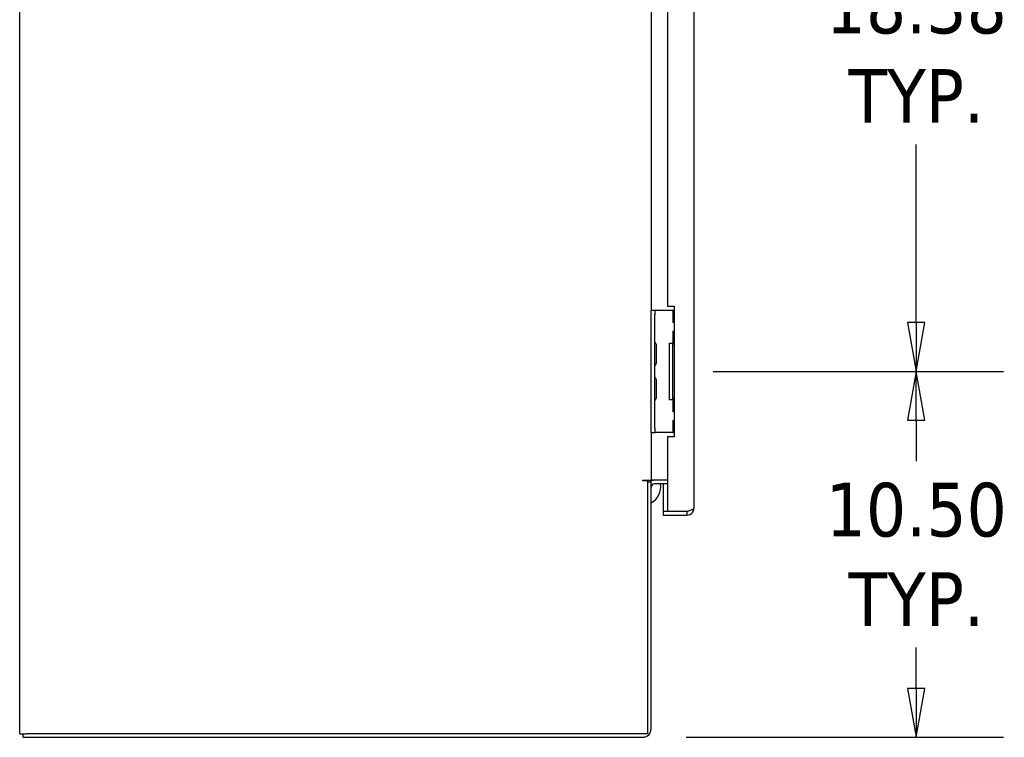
# Model space of a CAD drawing. Extents: x 807 to 1172, y 30 to 260.
# Tile 32 of 214: x 821 to 850, y 130 to 150. Entities that reach past the tile are written whole.
import ezdxf

# ---------------------------------------------------------------- set-up
doc = ezdxf.new("R2010")
doc.units = 0
doc.header["$LTSCALE"] = 4
doc.header["$MEASUREMENT"] = 0
doc.layers.get('0').update_dxf_attribs({"linetype": 'CONTINUOUS'})
doc.layers.get('DEFPOINTS').update_dxf_attribs({"linetype": 'CONTINUOUS'})
doc.styles.add('ROMANS', font='romans.shx')
doc.dimstyles.new('Default (ANSI)', dxfattribs={"dimscale": 20, "dimtxt": 0.07, "dimasz": 0.07, "dimexe": 0.125, "dimexo": 0.0625, "dimgap": 0.031496, "dimtad": 0, "dimtih": 1, "dimtoh": 1, "dimrnd": 1e-08, "dimzin": 0, "dimdsep": 46, "dimtxsty": 'ROMANS', "dimblk": 'Filled-1', "dimcen": 0.09, "dimdle": 0.393701, "dimclrd": 256, "dimclre": 256, "dimclrt": 256, "dimadec": 0, "dimazin": 0, "dimtfac": 0.928571, "dimtofl": 0, "dimtmove": 0, "dimatfit": 3, "dimfxl": 1, "dimtolj": 1, "dimtzin": 0, "dimlwd": -1, "dimlwe": -1, "dimarcsym": 0})

# ---------------------------------------------------------------- blocks, each defined once
blk = doc.blocks.new('Filled-1')
at = {"color": 0}
for p, q in [((0, 0), (-1, 0.179)), ((-1, 0.179), (-1, -0.179)), ((-1, 0), (0, 0)), ((-1, -0.179), (0, 0))]:
    blk.add_line(p, q, dxfattribs=at)
at = {"color": 0, "flags": 128}
blk.add_lwpolyline([(-1, -0.179), (0, 0), (-1, 0.179), (-1, -0.179)], dxfattribs=at)
at = {"color": 0}
blk.add_solid([(-1, -0.179), (0, 0), (-1, 0.179), (-1, -0.179)], dxfattribs=at)
blk = doc.blocks.new('*D80')
at = {"transparency": 16777216}
for p, q in [((841.199, 140.174), (849.528, 140.174)), ((847.028, 138.774), (847.028, 137.599)), ((847.028, 131.074), (847.028, 132.248)), ((840.424, 129.674), (849.528, 129.674))]:
    blk.add_line(p, q, dxfattribs=at)
at = {"layer": 'DEFPOINTS', "color": 0, "transparency": 16777216}
for p in [(839.949, 140.174), (847.028, 140.174), (839.174, 129.674)]:
    blk.add_point(p, dxfattribs=at)
at = {"transparency": 16777216, "xscale": 1.400000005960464, "yscale": 1.400000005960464, "zscale": 1.400000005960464}
for p, rotation in [((847.028, 140.174), 90), ((847.028, 129.674), 270)]:
    blk.add_blockref('Filled-1', p, dxfattribs=dict(at, rotation=rotation))
at = {"transparency": 16777216, "insert": (847.028, 134.924), "char_height": 1.4, "attachment_point": 5, "style": 'ROMANS'}
blk.add_mtext('\\A1;\\fTahoma|b0|i0;\\H1.5400;10.50\\P\\fTahoma|b0|i0;\\H1.5400;TYP.', dxfattribs=at)
blk = doc.blocks.new('*D79')
at = {"transparency": 16777216}
for p, q in [((841.199, 158.549), (849.528, 158.549)), ((847.028, 157.149), (847.028, 152.039)), ((847.028, 141.574), (847.028, 146.684)), ((841.199, 140.174), (849.528, 140.174))]:
    blk.add_line(p, q, dxfattribs=at)
at = {"layer": 'DEFPOINTS', "color": 0, "transparency": 16777216}
for p in [(839.949, 158.549), (839.949, 140.174), (847.028, 140.174)]:
    blk.add_point(p, dxfattribs=at)
at = {"transparency": 16777216, "xscale": 1.400000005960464, "yscale": 1.400000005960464, "zscale": 1.400000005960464}
for p, rotation in [((847.028, 158.549), 90), ((847.028, 140.174), 270)]:
    blk.add_blockref('Filled-1', p, dxfattribs=dict(at, rotation=rotation))
at = {"transparency": 16777216, "insert": (847.028, 149.361), "char_height": 1.4, "attachment_point": 5, "style": 'ROMANS'}
blk.add_mtext('\\A1;\\fTahoma|b0|i0;\\H1.5400;18.38\\P\\fTahoma|b0|i0;\\H1.5400;TYP.', dxfattribs=at)

msp = doc.modelspace()

# ---------------------------------------------------------------- linework, layer by layer
for p, q in [((821.293, 129.778), (821.293, 201.695)), ((840.642, 199.226), (840.642, 136.247)), ((839.418, 156.799), (839.418, 141.924)), ((839.892, 156.674), (839.892, 142.049)), ((839.522, 141.924), (839.418, 141.924)), ((839.418, 141.799), (839.418, 141.924)), ((839.522, 141.924), (839.522, 141.799)), ((839.585, 141.924), (839.522, 141.924)), ((840.044, 141.924), (839.585, 141.924)), ((839.892, 142.049), (840.08, 142.049)), ((840.08, 141.924), (840.044, 141.924)), ((840.044, 141.924), (840.044, 141.58)), ((840.08, 142.049), (840.08, 138.299)), ((839.418, 138.549), (839.418, 141.799)), ((839.522, 138.549), (839.522, 141.799)), ((840.08, 141.58), (840.044, 141.58)), ((840.044, 141.33), (840.08, 141.33)), ((840.044, 141.33), (840.044, 140.986)), ((839.574, 140.442), (839.574, 140.906)), ((839.949, 140.986), (840.044, 140.986)), ((839.949, 139.361), (839.949, 140.986)), ((840.08, 140.955), (840.028, 140.955)), ((840.028, 140.955), (840.028, 139.393)), ((840.08, 140.986), (840.044, 140.986)), ((839.574, 139.442), (839.574, 139.906)), ((840.044, 139.361), (839.949, 139.361)), ((840.028, 139.393), (840.08, 139.393)), ((840.044, 139.361), (840.08, 139.361)), ((840.044, 139.361), (840.044, 139.018)), ((840.08, 139.018), (840.044, 139.018)), ((840.044, 138.768), (840.08, 138.768)), ((840.044, 138.768), (840.044, 138.424)), ((839.418, 138.424), (839.418, 138.549)), ((839.522, 138.549), (839.522, 138.424)), ((839.418, 138.424), (839.418, 137.049)), ((839.418, 138.424), (839.522, 138.424)), ((839.585, 138.424), (839.522, 138.424)), ((840.044, 138.424), (839.585, 138.424)), ((839.892, 138.299), (839.892, 136.154)), ((840.08, 138.299), (839.892, 138.299)), ((840.044, 138.424), (840.08, 138.424)), ((839.174, 137.049), (839.418, 137.049)), ((839.314, 137.033), (839.174, 137.033)), ((839.314, 137.033), (839.314, 129.778)), ((839.418, 136.997), (839.314, 136.997)), ((839.512, 137.049), (839.418, 137.049)), ((839.418, 129.919), (839.418, 136.997)), ((839.892, 137.049), (839.512, 137.049)), ((839.892, 136.945), (839.512, 136.945)), ((839.767, 136.945), (839.767, 136.154)), ((839.892, 136.154), (839.767, 136.154)), ((840.445, 136.153), (839.767, 136.153)), ((839.767, 136.153), (839.767, 136.049)), ((839.767, 136.049), (840.445, 136.049)), ((840.445, 136.154), (839.892, 136.154)), ((840.445, 136.153), (840.445, 136.049)), ((821.293, 129.778), (821.491, 129.778)), ((821.397, 129.674), (821.397, 129.778)), ((839.314, 129.778), (821.491, 129.778)), ((821.397, 129.674), (839.174, 129.674))]:
    msp.add_line(p, q)
for centre, radius, start, end in [((839.553, 141.014), 0.0312, 180, 229.2152), ((839.455, 140.9), 0.12, 3.9479, 49.2152), ((839.543, 140.906), 0.0312, 0, 3.9479), ((839.553, 140.334), 0.0312, 130.7848, 180), ((839.455, 140.448), 0.12, 310.7848, 356.0521), ((839.543, 140.442), 0.0312, 356.0521, 0), ((839.553, 140.014), 0.0312, 180, 229.2152), ((839.455, 139.9), 0.12, 3.9479, 49.2152), ((839.543, 139.906), 0.0312, 0, 3.9479), ((839.553, 139.334), 0.0312, 130.7848, 180), ((839.455, 139.448), 0.12, 310.7848, 356.0521), ((839.543, 139.442), 0.0312, 356.0521, 0), ((839.174, 137.041), 0.00781, 90, 270), ((839.512, 136.851), 0.198, 90, 132.52), ((839.512, 136.851), 0.0937, 90, 180), ((839.192, 136.849), 0.5, 296.944, 11.1022), ((839.174, 129.919), 0.245, 270, 0)]:
    msp.add_arc(centre, radius, start, end)
for points, knots in [([(840.642, 136.247), (840.642, 136.228), (840.612, 136.21), (840.562, 136.191), (840.528, 136.179), (840.487, 136.166), (840.445, 136.154)], [0, 0, 0, 0, 0.935327, 0.935327, 0.935327, 1.570796, 1.570796, 1.570796, 1.570796]), ([(840.445, 136.049), (840.506, 136.049), (840.567, 136.08), (840.604, 136.129), (840.629, 136.163), (840.642, 136.205), (840.642, 136.247)], [0, 0, 0, 0, 0.935327, 0.935327, 0.935327, 1.570796, 1.570796, 1.570796, 1.570796]), ([(840.499, 136.17), (840.494, 136.167), (840.49, 136.164), (840.485, 136.162), (840.472, 136.156), (840.459, 136.153), (840.445, 136.153)], [0.957768, 0.957768, 0.957768, 0.957768, 1.1271971, 1.1271971, 1.1271971, 1.5707963, 1.5707963, 1.5707963, 1.5707963])]:
    msp.add_open_spline(points, degree=3, knots=knots)

# ---------------------------------------------------------------- dimensions: what is measured, and where the dimension line sits
for base, p1, p2, picture, middle in [((847.027834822, 140.173887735), (839.949402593, 158.548887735), (839.949402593, 140.173887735), '*D79', (847.027834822, 149.361387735)), ((847.028, 140.174), (839.174, 129.674), (839.949, 140.174), '*D80', (847.028, 134.924))]:
    dim = msp.add_linear_dim(base=base, p1=p1, p2=p2, angle=90, text='\\fTahoma|b0|i0;\\H1.5400;<>\\P\\fTahoma|b0|i0;\\H1.5400;TYP.', dimstyle='Default (ANSI)', override={"dimgap": 0.031496, "dimdec": 2, "dimtol": 0, "dimlim": 0, "dimtp": 0, "dimtm": 0, "dimtdec": 2, "dimatfit": 1})
    dim.commit()
    dim.dimension.update_dxf_attribs({"geometry": picture, "text_midpoint": middle, "dimtype": 160})

doc.saveas('drawing.dxf')
